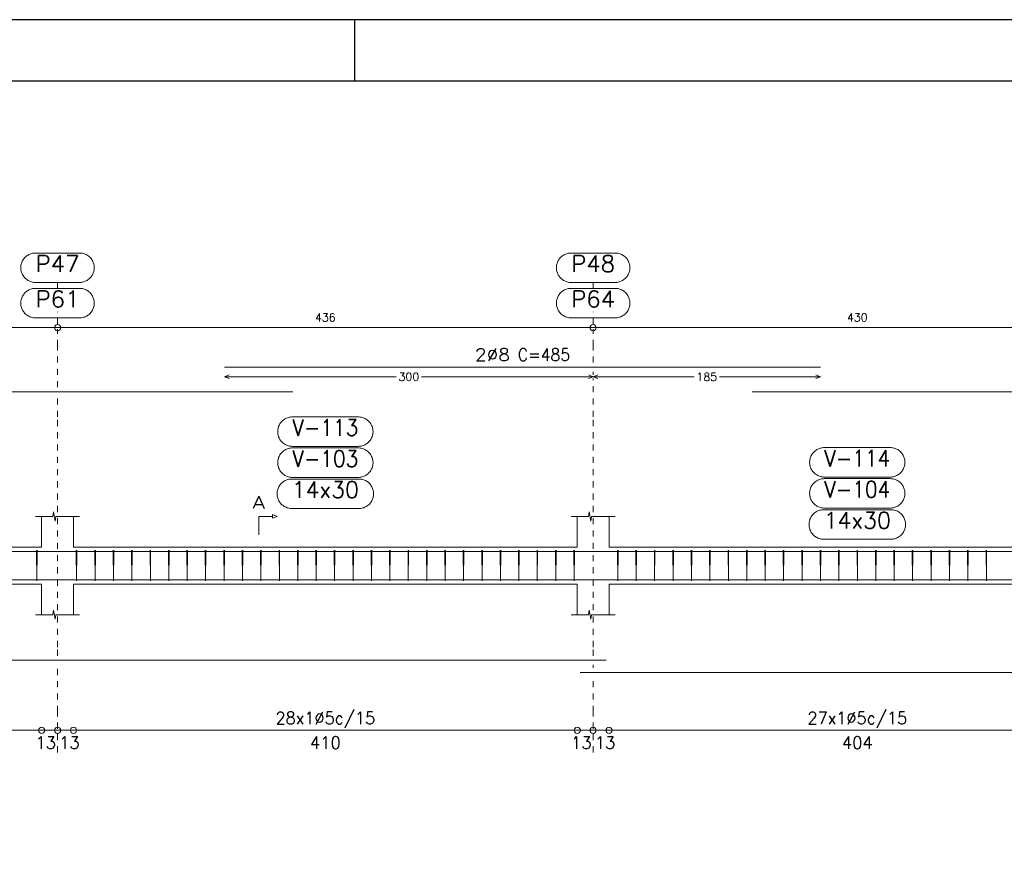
# Model space of a CAD drawing. Header units: millimetres. Extents: x -80 to 444, y 0 to 170.
# Tile 62 of 133: x 106 to 122, y 110 to 124. Entities that reach past the tile are written whole.
import ezdxf
from ezdxf.enums import TextEntityAlignment as Align

# ---------------------------------------------------------------- set-up
doc = ezdxf.new("R2010")
doc.units = ezdxf.units.MM
doc.linetypes.add('CYPE_PUNTO', pattern=[0.075, 0, -0.075])
for name, color, linetype, lineweight in [('ARM_DENTRO_VIGA', 4, 'Continuous', 15), ('ARM_ESTRIBOS', 3, 'Continuous', 0), ('ARM_TEXTOS', 3, 'Continuous', 0), ('COT_ARM', 3, 'Continuous', 0), ('COT_COTAS', 3, 'Continuous', 0), ('COT_EST', 3, 'Continuous', 0), ('COT_LIN_APOIOS', 2, 'CYPE_PUNTO', 0), ('COT_LIN_AUX_COTA', 2, 'CYPE_PUNTO', 0), ('MARCAS_PLANTA', 3, 'Continuous', 0), ('REF_NOME', 3, 'Continuous', 0), ('REF_REFERENCIA', 3, 'Continuous', 0), ('SEC_CONTORNOS', 2, 'Continuous', 9), ('TEXTO_COT_ARM', 3, 'Continuous', 0), ('TEXTO_REF_NOME', 3, 'Continuous', 0), ('TEXTO_REF_REFERENCIA', 3, 'Continuous', 0), ('TXT_COMP', 3, 'Continuous', 0), ('TXT_EST', 3, 'Continuous', 0)]:
    doc.layers.add(name, color=color, linetype=linetype, lineweight=lineweight)
doc.styles.add('CYPETXT', font='romans', dxfattribs={"height": 0.2})

msp = doc.modelspace()

# ---------------------------------------------------------------- linework, layer by layer
at = {"color": 1}
msp.add_line((111.1, 123.4), (111.1, 124.4), dxfattribs=at)
at = {"color": 2}
msp.add_lwpolyline([(90, 124.4), (90, 65), (174.1, 65), (174.1, 124.4)], close=True, dxfattribs=at)
at = {"color": 6}
msp.add_lwpolyline([(92.5, 123.4), (92.5, 66), (173.1, 66), (173.1, 123.4)], close=True, dxfattribs=at)
at = {"layer": 'ARM_DENTRO_VIGA'}
for points in [[(108.978, 118.739), (118.678, 118.739)], [(93.888, 118.139), (93.888, 118.339), (110.088, 118.339)], [(117.568, 118.339), (140.868, 118.339), (140.868, 118.139)], [(93.888, 115.5409), (93.888, 115.7409), (110.088, 115.7409)], [(108.978, 115.7409), (118.678, 115.7409)], [(117.568, 115.7409), (140.868, 115.7409), (140.868, 115.5409)], [(93.888, 115.4769), (93.888, 115.2769), (115.188, 115.2769)], [(114.768, 115.2769), (132.268, 115.2769)], [(93.888, 114.1664), (93.888, 113.9664), (115.188, 113.9664)], [(114.768, 113.7664), (132.268, 113.7664)]]:
    msp.add_lwpolyline(points, dxfattribs=at)
at = {"layer": 'ARM_ESTRIBOS'}
for points in [[(105.924, 115.7099), (105.924, 115.7589), (105.919, 115.2589), (105.914, 115.7589), (105.914, 115.7289), (105.914, 115.6799)], [(106.574, 115.7099), (106.574, 115.7589), (106.569, 115.2589), (106.564, 115.7589), (106.564, 115.7289), (106.564, 115.6799)], [(106.874, 115.7099), (106.874, 115.7589), (106.869, 115.2589), (106.864, 115.7589), (106.864, 115.7289), (106.864, 115.6799)], [(107.174, 115.7099), (107.174, 115.7589), (107.169, 115.2589), (107.164, 115.7589), (107.164, 115.7289), (107.164, 115.6799)], [(107.474, 115.7099), (107.474, 115.7589), (107.469, 115.2589), (107.464, 115.7589), (107.464, 115.7289), (107.464, 115.6799)], [(107.774, 115.7099), (107.774, 115.7589), (107.769, 115.2589), (107.764, 115.7589), (107.764, 115.7289), (107.764, 115.6799)], [(108.074, 115.7099), (108.074, 115.7589), (108.069, 115.2589), (108.064, 115.7589), (108.064, 115.7289), (108.064, 115.6799)], [(108.374, 115.7099), (108.374, 115.7589), (108.369, 115.2589), (108.364, 115.7589), (108.364, 115.7289), (108.364, 115.6799)], [(108.674, 115.7099), (108.674, 115.7589), (108.669, 115.2589), (108.664, 115.7589), (108.664, 115.7289), (108.664, 115.6799)], [(108.974, 115.7099), (108.974, 115.7589), (108.969, 115.2589), (108.964, 115.7589), (108.964, 115.7289), (108.964, 115.6799)], [(109.274, 115.7099), (109.274, 115.7589), (109.269, 115.2589), (109.264, 115.7589), (109.264, 115.7289), (109.264, 115.6799)], [(109.574, 115.7099), (109.574, 115.7589), (109.569, 115.2589), (109.564, 115.7589), (109.564, 115.7289), (109.564, 115.6799)], [(109.874, 115.7099), (109.874, 115.7589), (109.869, 115.2589), (109.864, 115.7589), (109.864, 115.7289), (109.864, 115.6799)], [(110.174, 115.7099), (110.174, 115.7589), (110.169, 115.2589), (110.164, 115.7589), (110.164, 115.7289), (110.164, 115.6799)], [(110.474, 115.7099), (110.474, 115.7589), (110.469, 115.2589), (110.464, 115.7589), (110.464, 115.7289), (110.464, 115.6799)], [(110.774, 115.7099), (110.774, 115.7589), (110.769, 115.2589), (110.764, 115.7589), (110.764, 115.7289), (110.764, 115.6799)], [(111.074, 115.7099), (111.074, 115.7589), (111.069, 115.2589), (111.064, 115.7589), (111.064, 115.7289), (111.064, 115.6799)], [(111.374, 115.7099), (111.374, 115.7589), (111.369, 115.2589), (111.364, 115.7589), (111.364, 115.7289), (111.364, 115.6799)], [(111.674, 115.7099), (111.674, 115.7589), (111.669, 115.2589), (111.664, 115.7589), (111.664, 115.7289), (111.664, 115.6799)], [(111.974, 115.7099), (111.974, 115.7589), (111.969, 115.2589), (111.964, 115.7589), (111.964, 115.7289), (111.964, 115.6799)], [(112.274, 115.7099), (112.274, 115.7589), (112.269, 115.2589), (112.264, 115.7589), (112.264, 115.7289), (112.264, 115.6799)], [(112.574, 115.7099), (112.574, 115.7589), (112.569, 115.2589), (112.564, 115.7589), (112.564, 115.7289), (112.564, 115.6799)], [(112.874, 115.7099), (112.874, 115.7589), (112.869, 115.2589), (112.864, 115.7589), (112.864, 115.7289), (112.864, 115.6799)], [(113.174, 115.7099), (113.174, 115.7589), (113.169, 115.2589), (113.164, 115.7589), (113.164, 115.7289), (113.164, 115.6799)], [(113.474, 115.7099), (113.474, 115.7589), (113.469, 115.2589), (113.464, 115.7589), (113.464, 115.7289), (113.464, 115.6799)], [(113.774, 115.7099), (113.774, 115.7589), (113.769, 115.2589), (113.764, 115.7589), (113.764, 115.7289), (113.764, 115.6799)], [(114.074, 115.7099), (114.074, 115.7589), (114.069, 115.2589), (114.064, 115.7589), (114.064, 115.7289), (114.064, 115.6799)], [(114.374, 115.7099), (114.374, 115.7589), (114.369, 115.2589), (114.364, 115.7589), (114.364, 115.7289), (114.364, 115.6799)], [(114.674, 115.7099), (114.674, 115.7589), (114.669, 115.2589), (114.664, 115.7589), (114.664, 115.7289), (114.664, 115.6799)], [(115.384, 115.7099), (115.384, 115.7589), (115.379, 115.2589), (115.374, 115.7589), (115.374, 115.7289), (115.374, 115.6799)], [(115.684, 115.7099), (115.684, 115.7589), (115.679, 115.2589), (115.674, 115.7589), (115.674, 115.7289), (115.674, 115.6799)], [(115.984, 115.7099), (115.984, 115.7589), (115.979, 115.2589), (115.974, 115.7589), (115.974, 115.7289), (115.974, 115.6799)], [(116.284, 115.7099), (116.284, 115.7589), (116.279, 115.2589), (116.274, 115.7589), (116.274, 115.7289), (116.274, 115.6799)], [(116.584, 115.7099), (116.584, 115.7589), (116.579, 115.2589), (116.574, 115.7589), (116.574, 115.7289), (116.574, 115.6799)], [(116.884, 115.7099), (116.884, 115.7589), (116.879, 115.2589), (116.874, 115.7589), (116.874, 115.7289), (116.874, 115.6799)], [(117.184, 115.7099), (117.184, 115.7589), (117.179, 115.2589), (117.174, 115.7589), (117.174, 115.7289), (117.174, 115.6799)], [(117.484, 115.7099), (117.484, 115.7589), (117.479, 115.2589), (117.474, 115.7589), (117.474, 115.7289), (117.474, 115.6799)], [(117.784, 115.7099), (117.784, 115.7589), (117.779, 115.2589), (117.774, 115.7589), (117.774, 115.7289), (117.774, 115.6799)], [(118.084, 115.7099), (118.084, 115.7589), (118.079, 115.2589), (118.074, 115.7589), (118.074, 115.7289), (118.074, 115.6799)], [(118.384, 115.7099), (118.384, 115.7589), (118.379, 115.2589), (118.374, 115.7589), (118.374, 115.7289), (118.374, 115.6799)], [(118.684, 115.7099), (118.684, 115.7589), (118.679, 115.2589), (118.674, 115.7589), (118.674, 115.7289), (118.674, 115.6799)], [(118.984, 115.7099), (118.984, 115.7589), (118.979, 115.2589), (118.974, 115.7589), (118.974, 115.7289), (118.974, 115.6799)], [(119.284, 115.7099), (119.284, 115.7589), (119.279, 115.2589), (119.274, 115.7589), (119.274, 115.7289), (119.274, 115.6799)], [(119.584, 115.7099), (119.584, 115.7589), (119.579, 115.2589), (119.574, 115.7589), (119.574, 115.7289), (119.574, 115.6799)], [(119.884, 115.7099), (119.884, 115.7589), (119.879, 115.2589), (119.874, 115.7589), (119.874, 115.7289), (119.874, 115.6799)], [(120.184, 115.7099), (120.184, 115.7589), (120.179, 115.2589), (120.174, 115.7589), (120.174, 115.7289), (120.174, 115.6799)], [(120.484, 115.7099), (120.484, 115.7589), (120.479, 115.2589), (120.474, 115.7589), (120.474, 115.7289), (120.474, 115.6799)], [(120.784, 115.7099), (120.784, 115.7589), (120.779, 115.2589), (120.774, 115.7589), (120.774, 115.7289), (120.774, 115.6799)], [(121.084, 115.7099), (121.084, 115.7589), (121.079, 115.2589), (121.074, 115.7589), (121.074, 115.7289), (121.074, 115.6799)], [(121.384, 115.7099), (121.384, 115.7589), (121.379, 115.2589), (121.374, 115.7589), (121.374, 115.7289), (121.374, 115.6799)]]:
    msp.add_lwpolyline(points, dxfattribs=at)
at = {"layer": 'COT_ARM'}
for p, q in [((108.978, 118.584), (109.053, 118.614)), ((108.978, 118.584), (109.053, 118.554)), ((108.978, 118.584), (111.7725, 118.584)), ((112.1835, 118.584), (114.978, 118.584)), ((114.978, 118.584), (114.903, 118.614)), ((114.978, 118.584), (114.903, 118.554)), ((114.978, 118.584), (115.053, 118.614)), ((114.978, 118.584), (115.053, 118.554)), ((114.978, 118.584), (116.6225, 118.584)), ((117.0335, 118.584), (118.678, 118.584)), ((118.678, 118.584), (118.603, 118.614)), ((118.678, 118.584), (118.603, 118.554))]:
    msp.add_line(p, q, dxfattribs=at)
at = {"layer": 'COT_COTAS'}
msp.add_lwpolyline([(93.688, 119.384), (100.178, 119.384), (106.258, 119.384), (114.978, 119.384), (123.578, 119.384), (132.058, 119.384), (141.068, 119.384)], dxfattribs=at)
for centre in [(106.258, 119.384), (114.978, 119.384)]:
    msp.add_circle(centre, 0.05, dxfattribs=at)
at = {"layer": 'COT_EST'}
msp.add_lwpolyline([(93.688, 112.8264), (94.358, 112.8264), (99.918, 112.8264), (100.178, 112.8264), (100.438, 112.8264), (105.998, 112.8264), (106.258, 112.8264), (106.518, 112.8264), (114.718, 112.8264), (114.978, 112.8264), (115.238, 112.8264), (123.318, 112.8264), (123.578, 112.8264), (123.838, 112.8264), (131.798, 112.8264), (132.058, 112.8264), (132.318, 112.8264), (140.398, 112.8264), (141.068, 112.8264)], dxfattribs=at)
for centre in [(105.998, 112.8264), (106.258, 112.8264), (106.518, 112.8264), (114.718, 112.8264), (114.978, 112.8264), (115.238, 112.8264)]:
    msp.add_circle(centre, 0.05, dxfattribs=at)
at = {"layer": 'COT_LIN_APOIOS'}
for p, q in [((114.978, 118.614), (114.978, 118.664)), ((114.978, 113.8414), (114.978, 113.8914)), ((106.258, 112.4664), (106.258, 112.8014)), ((114.978, 112.4664), (114.978, 112.8014))]:
    msp.add_line(p, q, dxfattribs=at)
for points in [[(106.258, 118.414), (106.258, 119.084), (106.258, 119.359)], [(114.978, 118.814), (114.978, 119.084), (114.978, 119.359)], [(114.978, 114.0414), (114.978, 114.1814), (114.978, 117.9309), (114.978, 118.554)], [(106.258, 114.0414), (106.258, 114.1814), (106.258, 117.9309), (106.258, 118.264)], [(106.258, 112.8514), (106.258, 113.1264), (106.258, 113.8914)], [(114.978, 112.8514), (114.978, 113.1264), (114.978, 113.6914)]]:
    msp.add_lwpolyline(points, dxfattribs=at)
at = {"layer": 'COT_LIN_AUX_COTA'}
for p, q in [((106.258, 120.024), (106.258, 120.12)), ((114.978, 120.024), (114.978, 120.12)), ((106.258, 119.434), (106.258, 119.644)), ((114.978, 119.434), (114.978, 119.644))]:
    msp.add_line(p, q, dxfattribs=at)
at = {"layer": 'MARCAS_PLANTA'}
msp.add_lwpolyline([(109.533, 116.0089), (109.533, 116.3089), (109.758, 116.3089), (109.758, 116.3389), (109.833, 116.3089), (109.758, 116.2789), (109.758, 116.3089)], dxfattribs=at)
at = {"layer": 'REF_NOME'}
for points in [[(111.154, 117.9309), (111.17, 117.9303), (111.186, 117.9287), (111.2018, 117.9261), (111.2174, 117.9223), (111.2327, 117.9176), (111.2477, 117.9118), (111.2622, 117.9051), (111.2763, 117.8974), (111.2898, 117.8887), (111.3027, 117.8792), (111.315, 117.8689), (111.3265, 117.8577), (111.3373, 117.8458), (111.3472, 117.8332), (111.3563, 117.82), (111.3645, 117.8062), (111.3717, 117.7919), (111.378, 117.7771), (111.3832, 117.762), (111.3875, 117.7465), (111.3907, 117.7308), (111.3928, 117.7149), (111.3939, 117.6989), (111.3939, 117.6829), (111.3928, 117.6669), (111.3907, 117.651), (111.3875, 117.6352), (111.3832, 117.6198), (111.378, 117.6046), (111.3717, 117.5899), (111.3645, 117.5755), (111.3563, 117.5617), (111.3472, 117.5485), (111.3373, 117.5359), (111.3265, 117.524), (111.315, 117.5129), (111.3027, 117.5025), (111.2898, 117.493), (111.2763, 117.4844), (111.2622, 117.4767), (111.2477, 117.4699), (111.2327, 117.4642), (111.2174, 117.4594), (111.2018, 117.4557), (111.186, 117.453), (111.17, 117.4514), (111.154, 117.4509), (110.082, 117.4509), (110.066, 117.4514), (110.05, 117.453), (110.0342, 117.4557), (110.0186, 117.4594), (110.0033, 117.4642), (109.9883, 117.4699), (109.9738, 117.4767), (109.9597, 117.4844), (109.9462, 117.493), (109.9333, 117.5025), (109.921, 117.5129), (109.9095, 117.524), (109.8987, 117.5359), (109.8888, 117.5485), (109.8797, 117.5617), (109.8715, 117.5755), (109.8643, 117.5899), (109.858, 117.6046), (109.8528, 117.6198), (109.8485, 117.6352), (109.8453, 117.651), (109.8432, 117.6669), (109.8421, 117.6829), (109.8421, 117.6989), (109.8432, 117.7149), (109.8453, 117.7308), (109.8485, 117.7465), (109.8528, 117.762), (109.858, 117.7771), (109.8643, 117.7919), (109.8715, 117.8062), (109.8797, 117.82), (109.8888, 117.8332), (109.8987, 117.8458), (109.9095, 117.8577), (109.921, 117.8689), (109.9333, 117.8792), (109.9462, 117.8887), (109.9597, 117.8974), (109.9738, 117.9051), (109.9883, 117.9118), (110.0033, 117.9176), (110.0186, 117.9223), (110.0342, 117.9261), (110.05, 117.9287), (110.066, 117.9303), (110.082, 117.9309), (111.154, 117.9309)], [(111.154, 117.4249), (111.17, 117.4243), (111.186, 117.4227), (111.2018, 117.4201), (111.2174, 117.4163), (111.2327, 117.4116), (111.2477, 117.4058), (111.2622, 117.3991), (111.2763, 117.3914), (111.2898, 117.3827), (111.3027, 117.3732), (111.315, 117.3629), (111.3265, 117.3517), (111.3373, 117.3398), (111.3472, 117.3272), (111.3563, 117.314), (111.3645, 117.3002), (111.3717, 117.2859), (111.378, 117.2711), (111.3832, 117.256), (111.3875, 117.2405), (111.3907, 117.2248), (111.3928, 117.2089), (111.3939, 117.1929), (111.3939, 117.1769), (111.3928, 117.1609), (111.3907, 117.145), (111.3875, 117.1292), (111.3832, 117.1138), (111.378, 117.0986), (111.3717, 117.0839), (111.3645, 117.0695), (111.3563, 117.0557), (111.3472, 117.0425), (111.3373, 117.0299), (111.3265, 117.018), (111.315, 117.0069), (111.3027, 116.9965), (111.2898, 116.987), (111.2763, 116.9784), (111.2622, 116.9707), (111.2477, 116.9639), (111.2327, 116.9582), (111.2174, 116.9534), (111.2018, 116.9497), (111.186, 116.947), (111.17, 116.9454), (111.154, 116.9449), (110.082, 116.9449), (110.066, 116.9454), (110.05, 116.947), (110.0342, 116.9497), (110.0186, 116.9534), (110.0033, 116.9582), (109.9883, 116.9639), (109.9738, 116.9707), (109.9597, 116.9784), (109.9462, 116.987), (109.9333, 116.9965), (109.921, 117.0069), (109.9095, 117.018), (109.8987, 117.0299), (109.8888, 117.0425), (109.8797, 117.0557), (109.8715, 117.0695), (109.8643, 117.0839), (109.858, 117.0986), (109.8528, 117.1138), (109.8485, 117.1292), (109.8453, 117.145), (109.8432, 117.1609), (109.8421, 117.1769), (109.8421, 117.1929), (109.8432, 117.2089), (109.8453, 117.2248), (109.8485, 117.2405), (109.8528, 117.256), (109.858, 117.2711), (109.8643, 117.2859), (109.8715, 117.3002), (109.8797, 117.314), (109.8888, 117.3272), (109.8987, 117.3398), (109.9095, 117.3517), (109.921, 117.3629), (109.9333, 117.3732), (109.9462, 117.3827), (109.9597, 117.3914), (109.9738, 117.3991), (109.9883, 117.4058), (110.0033, 117.4116), (110.0186, 117.4163), (110.0342, 117.4201), (110.05, 117.4227), (110.066, 117.4243), (110.082, 117.4249), (111.154, 117.4249)], [(119.814, 117.4309), (119.83, 117.4303), (119.846, 117.4287), (119.8618, 117.4261), (119.8774, 117.4223), (119.8927, 117.4176), (119.9077, 117.4118), (119.9222, 117.4051), (119.9363, 117.3974), (119.9498, 117.3887), (119.9627, 117.3792), (119.975, 117.3689), (119.9865, 117.3577), (119.9973, 117.3458), (120.0072, 117.3332), (120.0163, 117.32), (120.0245, 117.3062), (120.0317, 117.2919), (120.038, 117.2771), (120.0432, 117.262), (120.0475, 117.2465), (120.0507, 117.2308), (120.0528, 117.2149), (120.0539, 117.1989), (120.0539, 117.1829), (120.0528, 117.1669), (120.0507, 117.151), (120.0475, 117.1352), (120.0432, 117.1198), (120.038, 117.1046), (120.0317, 117.0899), (120.0245, 117.0755), (120.0163, 117.0617), (120.0072, 117.0485), (119.9973, 117.0359), (119.9865, 117.024), (119.975, 117.0129), (119.9627, 117.0025), (119.9498, 116.993), (119.9363, 116.9844), (119.9222, 116.9767), (119.9077, 116.9699), (119.8927, 116.9642), (119.8774, 116.9594), (119.8618, 116.9557), (119.846, 116.953), (119.83, 116.9514), (119.814, 116.9509), (118.742, 116.9509), (118.726, 116.9514), (118.71, 116.953), (118.6942, 116.9557), (118.6786, 116.9594), (118.6633, 116.9642), (118.6483, 116.9699), (118.6338, 116.9767), (118.6197, 116.9844), (118.6062, 116.993), (118.5933, 117.0025), (118.581, 117.0129), (118.5695, 117.024), (118.5587, 117.0359), (118.5488, 117.0485), (118.5397, 117.0617), (118.5315, 117.0755), (118.5243, 117.0899), (118.518, 117.1046), (118.5128, 117.1198), (118.5085, 117.1352), (118.5053, 117.151), (118.5032, 117.1669), (118.5021, 117.1829), (118.5021, 117.1989), (118.5032, 117.2149), (118.5053, 117.2308), (118.5085, 117.2465), (118.5128, 117.262), (118.518, 117.2771), (118.5243, 117.2919), (118.5315, 117.3062), (118.5397, 117.32), (118.5488, 117.3332), (118.5587, 117.3458), (118.5695, 117.3577), (118.581, 117.3689), (118.5933, 117.3792), (118.6062, 117.3887), (118.6197, 117.3974), (118.6338, 117.4051), (118.6483, 117.4118), (118.6633, 117.4176), (118.6786, 117.4223), (118.6942, 117.4261), (118.71, 117.4287), (118.726, 117.4303), (118.742, 117.4309), (119.814, 117.4309)], [(111.164, 116.9189), (111.18, 116.9183), (111.196, 116.9167), (111.2118, 116.9141), (111.2274, 116.9103), (111.2427, 116.9056), (111.2577, 116.8998), (111.2722, 116.8931), (111.2863, 116.8854), (111.2998, 116.8767), (111.3127, 116.8672), (111.325, 116.8569), (111.3365, 116.8457), (111.3473, 116.8338), (111.3572, 116.8212), (111.3663, 116.808), (111.3745, 116.7942), (111.3817, 116.7799), (111.388, 116.7651), (111.3932, 116.75), (111.3975, 116.7345), (111.4007, 116.7188), (111.4028, 116.7029), (111.4039, 116.6869), (111.4039, 116.6709), (111.4028, 116.6549), (111.4007, 116.639), (111.3975, 116.6232), (111.3932, 116.6078), (111.388, 116.5926), (111.3817, 116.5779), (111.3745, 116.5635), (111.3663, 116.5497), (111.3572, 116.5365), (111.3473, 116.5239), (111.3365, 116.512), (111.325, 116.5009), (111.3127, 116.4905), (111.2998, 116.481), (111.2863, 116.4724), (111.2722, 116.4647), (111.2577, 116.4579), (111.2427, 116.4522), (111.2274, 116.4474), (111.2118, 116.4437), (111.196, 116.441), (111.18, 116.4394), (111.164, 116.4389), (110.072, 116.4389), (110.056, 116.4394), (110.04, 116.441), (110.0242, 116.4437), (110.0086, 116.4474), (109.9933, 116.4522), (109.9783, 116.4579), (109.9638, 116.4647), (109.9497, 116.4724), (109.9362, 116.481), (109.9233, 116.4905), (109.911, 116.5009), (109.8995, 116.512), (109.8887, 116.5239), (109.8788, 116.5365), (109.8697, 116.5497), (109.8615, 116.5635), (109.8543, 116.5779), (109.848, 116.5926), (109.8428, 116.6078), (109.8385, 116.6232), (109.8353, 116.639), (109.8332, 116.6549), (109.8321, 116.6709), (109.8321, 116.6869), (109.8332, 116.7029), (109.8353, 116.7188), (109.8385, 116.7345), (109.8428, 116.75), (109.848, 116.7651), (109.8543, 116.7799), (109.8615, 116.7942), (109.8697, 116.808), (109.8788, 116.8212), (109.8887, 116.8338), (109.8995, 116.8457), (109.911, 116.8569), (109.9233, 116.8672), (109.9362, 116.8767), (109.9497, 116.8854), (109.9638, 116.8931), (109.9783, 116.8998), (109.9933, 116.9056), (110.0086, 116.9103), (110.0242, 116.9141), (110.04, 116.9167), (110.056, 116.9183), (110.072, 116.9189), (111.164, 116.9189)], [(119.814, 116.9249), (119.83, 116.9243), (119.846, 116.9227), (119.8618, 116.9201), (119.8774, 116.9163), (119.8927, 116.9116), (119.9077, 116.9058), (119.9222, 116.8991), (119.9363, 116.8914), (119.9498, 116.8827), (119.9627, 116.8732), (119.975, 116.8629), (119.9865, 116.8517), (119.9973, 116.8398), (120.0072, 116.8272), (120.0163, 116.814), (120.0245, 116.8002), (120.0317, 116.7859), (120.038, 116.7711), (120.0432, 116.756), (120.0475, 116.7405), (120.0507, 116.7248), (120.0528, 116.7089), (120.0539, 116.6929), (120.0539, 116.6769), (120.0528, 116.6609), (120.0507, 116.645), (120.0475, 116.6292), (120.0432, 116.6138), (120.038, 116.5986), (120.0317, 116.5839), (120.0245, 116.5695), (120.0163, 116.5557), (120.0072, 116.5425), (119.9973, 116.5299), (119.9865, 116.518), (119.975, 116.5069), (119.9627, 116.4965), (119.9498, 116.487), (119.9363, 116.4784), (119.9222, 116.4707), (119.9077, 116.4639), (119.8927, 116.4582), (119.8774, 116.4534), (119.8618, 116.4497), (119.846, 116.447), (119.83, 116.4454), (119.814, 116.4449), (118.742, 116.4449), (118.726, 116.4454), (118.71, 116.447), (118.6942, 116.4497), (118.6786, 116.4534), (118.6633, 116.4582), (118.6483, 116.4639), (118.6338, 116.4707), (118.6197, 116.4784), (118.6062, 116.487), (118.5933, 116.4965), (118.581, 116.5069), (118.5695, 116.518), (118.5587, 116.5299), (118.5488, 116.5425), (118.5397, 116.5557), (118.5315, 116.5695), (118.5243, 116.5839), (118.518, 116.5986), (118.5128, 116.6138), (118.5085, 116.6292), (118.5053, 116.645), (118.5032, 116.6609), (118.5021, 116.6769), (118.5021, 116.6929), (118.5032, 116.7089), (118.5053, 116.7248), (118.5085, 116.7405), (118.5128, 116.756), (118.518, 116.7711), (118.5243, 116.7859), (118.5315, 116.8002), (118.5397, 116.814), (118.5488, 116.8272), (118.5587, 116.8398), (118.5695, 116.8517), (118.581, 116.8629), (118.5933, 116.8732), (118.6062, 116.8827), (118.6197, 116.8914), (118.6338, 116.8991), (118.6483, 116.9058), (118.6633, 116.9116), (118.6786, 116.9163), (118.6942, 116.9201), (118.71, 116.9227), (118.726, 116.9243), (118.742, 116.9249), (119.814, 116.9249)], [(119.824, 116.4189), (119.84, 116.4183), (119.856, 116.4167), (119.8718, 116.4141), (119.8874, 116.4103), (119.9027, 116.4056), (119.9177, 116.3998), (119.9322, 116.3931), (119.9463, 116.3854), (119.9598, 116.3767), (119.9727, 116.3672), (119.985, 116.3569), (119.9965, 116.3457), (120.0073, 116.3338), (120.0172, 116.3212), (120.0263, 116.308), (120.0345, 116.2942), (120.0417, 116.2799), (120.048, 116.2651), (120.0532, 116.25), (120.0575, 116.2345), (120.0607, 116.2188), (120.0628, 116.2029), (120.0639, 116.1869), (120.0639, 116.1709), (120.0628, 116.1549), (120.0607, 116.139), (120.0575, 116.1232), (120.0532, 116.1078), (120.048, 116.0926), (120.0417, 116.0779), (120.0345, 116.0635), (120.0263, 116.0497), (120.0172, 116.0365), (120.0073, 116.0239), (119.9965, 116.012), (119.985, 116.0009), (119.9727, 115.9905), (119.9598, 115.981), (119.9463, 115.9724), (119.9322, 115.9647), (119.9177, 115.9579), (119.9027, 115.9522), (119.8874, 115.9474), (119.8718, 115.9437), (119.856, 115.941), (119.84, 115.9394), (119.824, 115.9389), (118.732, 115.9389), (118.716, 115.9394), (118.7, 115.941), (118.6842, 115.9437), (118.6686, 115.9474), (118.6533, 115.9522), (118.6383, 115.9579), (118.6238, 115.9647), (118.6097, 115.9724), (118.5962, 115.981), (118.5833, 115.9905), (118.571, 116.0009), (118.5595, 116.012), (118.5487, 116.0239), (118.5388, 116.0365), (118.5297, 116.0497), (118.5215, 116.0635), (118.5143, 116.0779), (118.508, 116.0926), (118.5028, 116.1078), (118.4985, 116.1232), (118.4953, 116.139), (118.4932, 116.1549), (118.4921, 116.1709), (118.4921, 116.1869), (118.4932, 116.2029), (118.4953, 116.2188), (118.4985, 116.2345), (118.5028, 116.25), (118.508, 116.2651), (118.5143, 116.2799), (118.5215, 116.2942), (118.5297, 116.308), (118.5388, 116.3212), (118.5487, 116.3338), (118.5595, 116.3457), (118.571, 116.3569), (118.5833, 116.3672), (118.5962, 116.3767), (118.6097, 116.3854), (118.6238, 116.3931), (118.6383, 116.3998), (118.6533, 116.4056), (118.6686, 116.4103), (118.6842, 116.4141), (118.7, 116.4167), (118.716, 116.4183), (118.732, 116.4189), (119.824, 116.4189)]]:
    msp.add_lwpolyline(points, close=True, dxfattribs=at)
at = {"layer": 'REF_REFERENCIA'}
for points in [[(106.616, 120.6), (106.632, 120.5995), (106.648, 120.5979), (106.6638, 120.5952), (106.6794, 120.5915), (106.6947, 120.5867), (106.7097, 120.581), (106.7242, 120.5742), (106.7383, 120.5665), (106.7518, 120.5579), (106.7647, 120.5484), (106.777, 120.538), (106.7885, 120.5268), (106.7993, 120.515), (106.8092, 120.5024), (106.8183, 120.4891), (106.8265, 120.4753), (106.8337, 120.461), (106.84, 120.4463), (106.8452, 120.4311), (106.8495, 120.4156), (106.8527, 120.3999), (106.8548, 120.384), (106.8559, 120.368), (106.8559, 120.352), (106.8548, 120.336), (106.8527, 120.3201), (106.8495, 120.3044), (106.8452, 120.2889), (106.84, 120.2737), (106.8337, 120.259), (106.8265, 120.2447), (106.8183, 120.2309), (106.8092, 120.2176), (106.7993, 120.205), (106.7885, 120.1932), (106.777, 120.182), (106.7647, 120.1716), (106.7518, 120.1621), (106.7383, 120.1535), (106.7242, 120.1458), (106.7097, 120.139), (106.6947, 120.1333), (106.6794, 120.1285), (106.6638, 120.1248), (106.648, 120.1221), (106.632, 120.1205), (106.616, 120.12), (105.9, 120.12), (105.884, 120.1205), (105.868, 120.1221), (105.8522, 120.1248), (105.8366, 120.1285), (105.8213, 120.1333), (105.8063, 120.139), (105.7918, 120.1458), (105.7777, 120.1535), (105.7642, 120.1621), (105.7513, 120.1716), (105.739, 120.182), (105.7275, 120.1932), (105.7167, 120.205), (105.7068, 120.2176), (105.6977, 120.2309), (105.6895, 120.2447), (105.6823, 120.259), (105.676, 120.2737), (105.6708, 120.2889), (105.6665, 120.3044), (105.6633, 120.3201), (105.6612, 120.336), (105.6601, 120.352), (105.6601, 120.368), (105.6612, 120.384), (105.6633, 120.3999), (105.6665, 120.4156), (105.6708, 120.4311), (105.676, 120.4463), (105.6823, 120.461), (105.6895, 120.4753), (105.6977, 120.4891), (105.7068, 120.5024), (105.7167, 120.515), (105.7275, 120.5268), (105.739, 120.538), (105.7513, 120.5484), (105.7642, 120.5579), (105.7777, 120.5665), (105.7918, 120.5742), (105.8063, 120.581), (105.8213, 120.5867), (105.8366, 120.5915), (105.8522, 120.5952), (105.868, 120.5979), (105.884, 120.5995), (105.9, 120.6), (106.616, 120.6)], [(115.336, 120.6), (115.352, 120.5995), (115.368, 120.5979), (115.3838, 120.5952), (115.3994, 120.5915), (115.4147, 120.5867), (115.4297, 120.581), (115.4442, 120.5742), (115.4583, 120.5665), (115.4718, 120.5579), (115.4847, 120.5484), (115.497, 120.538), (115.5085, 120.5268), (115.5193, 120.515), (115.5292, 120.5024), (115.5383, 120.4891), (115.5465, 120.4753), (115.5537, 120.461), (115.56, 120.4463), (115.5652, 120.4311), (115.5695, 120.4156), (115.5727, 120.3999), (115.5748, 120.384), (115.5759, 120.368), (115.5759, 120.352), (115.5748, 120.336), (115.5727, 120.3201), (115.5695, 120.3044), (115.5652, 120.2889), (115.56, 120.2737), (115.5537, 120.259), (115.5465, 120.2447), (115.5383, 120.2309), (115.5292, 120.2176), (115.5193, 120.205), (115.5085, 120.1932), (115.497, 120.182), (115.4847, 120.1716), (115.4718, 120.1621), (115.4583, 120.1535), (115.4442, 120.1458), (115.4297, 120.139), (115.4147, 120.1333), (115.3994, 120.1285), (115.3838, 120.1248), (115.368, 120.1221), (115.352, 120.1205), (115.336, 120.12), (114.62, 120.12), (114.604, 120.1205), (114.588, 120.1221), (114.5722, 120.1248), (114.5566, 120.1285), (114.5413, 120.1333), (114.5263, 120.139), (114.5118, 120.1458), (114.4977, 120.1535), (114.4842, 120.1621), (114.4713, 120.1716), (114.459, 120.182), (114.4475, 120.1932), (114.4367, 120.205), (114.4268, 120.2176), (114.4177, 120.2309), (114.4095, 120.2447), (114.4023, 120.259), (114.396, 120.2737), (114.3908, 120.2889), (114.3865, 120.3044), (114.3833, 120.3201), (114.3812, 120.336), (114.3801, 120.352), (114.3801, 120.368), (114.3812, 120.384), (114.3833, 120.3999), (114.3865, 120.4156), (114.3908, 120.4311), (114.396, 120.4463), (114.4023, 120.461), (114.4095, 120.4753), (114.4177, 120.4891), (114.4268, 120.5024), (114.4367, 120.515), (114.4475, 120.5268), (114.459, 120.538), (114.4713, 120.5484), (114.4842, 120.5579), (114.4977, 120.5665), (114.5118, 120.5742), (114.5263, 120.581), (114.5413, 120.5867), (114.5566, 120.5915), (114.5722, 120.5952), (114.588, 120.5979), (114.604, 120.5995), (114.62, 120.6), (115.336, 120.6)], [(106.616, 120.024), (106.632, 120.0235), (106.648, 120.0219), (106.6638, 120.0192), (106.6794, 120.0155), (106.6947, 120.0107), (106.7097, 120.005), (106.7242, 119.9982), (106.7383, 119.9905), (106.7518, 119.9819), (106.7647, 119.9724), (106.777, 119.962), (106.7885, 119.9508), (106.7993, 119.939), (106.8092, 119.9264), (106.8183, 119.9131), (106.8265, 119.8993), (106.8337, 119.885), (106.84, 119.8703), (106.8452, 119.8551), (106.8495, 119.8396), (106.8527, 119.8239), (106.8548, 119.808), (106.8559, 119.792), (106.8559, 119.776), (106.8548, 119.76), (106.8527, 119.7441), (106.8495, 119.7284), (106.8452, 119.7129), (106.84, 119.6977), (106.8337, 119.683), (106.8265, 119.6687), (106.8183, 119.6549), (106.8092, 119.6416), (106.7993, 119.629), (106.7885, 119.6172), (106.777, 119.606), (106.7647, 119.5956), (106.7518, 119.5861), (106.7383, 119.5775), (106.7242, 119.5698), (106.7097, 119.563), (106.6947, 119.5573), (106.6794, 119.5525), (106.6638, 119.5488), (106.648, 119.5461), (106.632, 119.5445), (106.616, 119.544), (105.9, 119.544), (105.884, 119.5445), (105.868, 119.5461), (105.8522, 119.5488), (105.8366, 119.5525), (105.8213, 119.5573), (105.8063, 119.563), (105.7918, 119.5698), (105.7777, 119.5775), (105.7642, 119.5861), (105.7513, 119.5956), (105.739, 119.606), (105.7275, 119.6172), (105.7167, 119.629), (105.7068, 119.6416), (105.6977, 119.6549), (105.6895, 119.6687), (105.6823, 119.683), (105.676, 119.6977), (105.6708, 119.7129), (105.6665, 119.7284), (105.6633, 119.7441), (105.6612, 119.76), (105.6601, 119.776), (105.6601, 119.792), (105.6612, 119.808), (105.6633, 119.8239), (105.6665, 119.8396), (105.6708, 119.8551), (105.676, 119.8703), (105.6823, 119.885), (105.6895, 119.8993), (105.6977, 119.9131), (105.7068, 119.9264), (105.7167, 119.939), (105.7275, 119.9508), (105.739, 119.962), (105.7513, 119.9724), (105.7642, 119.9819), (105.7777, 119.9905), (105.7918, 119.9982), (105.8063, 120.005), (105.8213, 120.0107), (105.8366, 120.0155), (105.8522, 120.0192), (105.868, 120.0219), (105.884, 120.0235), (105.9, 120.024), (106.616, 120.024)], [(115.336, 120.024), (115.352, 120.0235), (115.368, 120.0219), (115.3838, 120.0192), (115.3994, 120.0155), (115.4147, 120.0107), (115.4297, 120.005), (115.4442, 119.9982), (115.4583, 119.9905), (115.4718, 119.9819), (115.4847, 119.9724), (115.497, 119.962), (115.5085, 119.9508), (115.5193, 119.939), (115.5292, 119.9264), (115.5383, 119.9131), (115.5465, 119.8993), (115.5537, 119.885), (115.56, 119.8703), (115.5652, 119.8551), (115.5695, 119.8396), (115.5727, 119.8239), (115.5748, 119.808), (115.5759, 119.792), (115.5759, 119.776), (115.5748, 119.76), (115.5727, 119.7441), (115.5695, 119.7284), (115.5652, 119.7129), (115.56, 119.6977), (115.5537, 119.683), (115.5465, 119.6687), (115.5383, 119.6549), (115.5292, 119.6416), (115.5193, 119.629), (115.5085, 119.6172), (115.497, 119.606), (115.4847, 119.5956), (115.4718, 119.5861), (115.4583, 119.5775), (115.4442, 119.5698), (115.4297, 119.563), (115.4147, 119.5573), (115.3994, 119.5525), (115.3838, 119.5488), (115.368, 119.5461), (115.352, 119.5445), (115.336, 119.544), (114.62, 119.544), (114.604, 119.5445), (114.588, 119.5461), (114.5722, 119.5488), (114.5566, 119.5525), (114.5413, 119.5573), (114.5263, 119.563), (114.5118, 119.5698), (114.4977, 119.5775), (114.4842, 119.5861), (114.4713, 119.5956), (114.459, 119.606), (114.4475, 119.6172), (114.4367, 119.629), (114.4268, 119.6416), (114.4177, 119.6549), (114.4095, 119.6687), (114.4023, 119.683), (114.396, 119.6977), (114.3908, 119.7129), (114.3865, 119.7284), (114.3833, 119.7441), (114.3812, 119.76), (114.3801, 119.776), (114.3801, 119.792), (114.3812, 119.808), (114.3833, 119.8239), (114.3865, 119.8396), (114.3908, 119.8551), (114.396, 119.8703), (114.4023, 119.885), (114.4095, 119.8993), (114.4177, 119.9131), (114.4268, 119.9264), (114.4367, 119.939), (114.4475, 119.9508), (114.459, 119.962), (114.4713, 119.9724), (114.4842, 119.9819), (114.4977, 119.9905), (114.5118, 119.9982), (114.5263, 120.005), (114.5413, 120.0107), (114.5566, 120.0155), (114.5722, 120.0192), (114.588, 120.0219), (114.604, 120.0235), (114.62, 120.024), (115.336, 120.024)]]:
    msp.add_lwpolyline(points, close=True, dxfattribs=at)
at = {"layer": 'SEC_CONTORNOS'}
for p, q in [((105.998, 115.8089), (105.998, 116.3089)), ((106.518, 115.8089), (106.518, 116.3089)), ((114.718, 115.8089), (114.718, 116.3089)), ((115.238, 115.8089), (115.238, 116.3089)), ((100.438, 115.8089), (105.998, 115.8089)), ((106.518, 115.8089), (114.718, 115.8089)), ((115.238, 115.8089), (123.318, 115.8089)), ((100.438, 115.2089), (105.998, 115.2089)), ((105.998, 114.7089), (105.998, 115.2089)), ((106.518, 115.2089), (114.718, 115.2089)), ((106.518, 114.7089), (106.518, 115.2089)), ((114.718, 114.7089), (114.718, 115.2089)), ((115.238, 115.2089), (123.318, 115.2089)), ((115.238, 114.7089), (115.238, 115.2089))]:
    msp.add_line(p, q, dxfattribs=at)
for points in [[(105.898, 116.3089), (106.181, 116.3089), (106.1935, 116.3839), (106.2185, 116.2339), (106.231, 116.3089), (106.618, 116.3089)], [(114.618, 116.3089), (114.901, 116.3089), (114.9135, 116.3839), (114.9385, 116.2339), (114.951, 116.3089), (115.338, 116.3089)], [(105.898, 114.7089), (106.181, 114.7089), (106.1935, 114.7839), (106.2185, 114.6339), (106.231, 114.7089), (106.618, 114.7089)], [(114.618, 114.7089), (114.901, 114.7089), (114.9135, 114.7839), (114.9385, 114.6339), (114.951, 114.7089), (115.338, 114.7089)]]:
    msp.add_lwpolyline(points, dxfattribs=at)

# ---------------------------------------------------------------- texts
at = {"layer": 'ARM_TEXTOS', "style": 'CYPETXT', "width": 1.06875}
msp.add_text('2%%c8', height=0.2, dxfattribs=at).set_placement((113.054, 118.844), (113.624, 118.844), align=Align.FIT)
at = {"layer": 'COT_COTAS', "style": 'CYPETXT', "width": 0.928421}
for s, p, p2 in [('436', (110.45, 119.484), (110.786, 119.484)), ('430', (119.11, 119.484), (119.446, 119.484))]:
    msp.add_text(s, height=0.13333, dxfattribs=at).set_placement(p, p2, align=Align.FIT)
at = {"layer": 'COT_EST', "style": 'CYPETXT'}
for s, width, p, p2 in [('13', 0.953514, (105.897, 112.5264), (106.233, 112.5264)), ('13', 0.953514, (106.283, 112.5264), (106.619, 112.5264)), ('410', 0.928421, (110.366, 112.5264), (110.87, 112.5264)), ('13', 0.953514, (114.617, 112.5264), (114.953, 112.5264)), ('13', 0.953514, (115.003, 112.5264), (115.339, 112.5264)), ('404', 0.912414, (119.026, 112.5264), (119.53, 112.5264))]:
    msp.add_text(s, height=0.2, dxfattribs=dict(at, width=width)).set_placement(p, p2, align=Align.FIT)
at = {"layer": 'MARCAS_PLANTA', "style": 'CYPETXT', "width": 1.241471}
msp.add_text('A', height=0.2, dxfattribs=at).set_placement((109.4325, 116.4389), (109.6335, 116.4389), align=Align.FIT)
at = {"layer": 'TEXTO_COT_ARM', "style": 'CYPETXT', "width": 0.928421}
for s, p, p2 in [('300', (111.81, 118.5173), (112.146, 118.5173)), ('185', (116.66, 118.5173), (116.996, 118.5173))]:
    msp.add_text(s, height=0.13333, dxfattribs=at).set_placement(p, p2, align=Align.FIT)
at = {"layer": 'TEXTO_REF_NOME', "style": 'CYPETXT'}
for s, width, p, p2 in [('V-113', 0.835842, (110.082, 117.6242), (111.154, 117.6242)), ('V-103', 0.835842, (110.082, 117.1182), (111.154, 117.1182)), ('V-114', 0.827647, (118.742, 117.1242), (119.814, 117.1242)), ('14x30', 0.91484, (110.072, 116.6122), (111.164, 116.6122)), ('V-104', 0.827647, (118.742, 116.6182), (119.814, 116.6182)), ('14x30', 0.91484, (118.732, 116.1122), (119.824, 116.1122))]:
    msp.add_text(s, height=0.26667, dxfattribs=dict(at, width=width)).set_placement(p, p2, align=Align.FIT)
at = {"layer": 'TEXTO_REF_REFERENCIA', "style": 'CYPETXT'}
for s, width, p, p2 in [('P47', 0.972155, (105.9, 120.2933), (106.616, 120.2933)), ('P48', 0.972155, (114.62, 120.2933), (115.336, 120.2933)), ('P61', 1.084327, (105.9, 119.7173), (106.616, 119.7173)), ('P64', 0.955678, (114.62, 119.7173), (115.336, 119.7173))]:
    msp.add_text(s, height=0.26667, dxfattribs=dict(at, width=width)).set_placement(p, p2, align=Align.FIT)
at = {"layer": 'TXT_COMP', "style": 'CYPETXT', "width": 0.82152}
msp.add_text(' C=485', height=0.2, dxfattribs=at).set_placement((113.624, 118.844), (114.602, 118.844), align=Align.FIT)
at = {"layer": 'TXT_EST', "style": 'CYPETXT', "width": 0.882979}
for s, p, p2 in [('28x1%%c5c/15', (109.8065, 112.9264), (111.4295, 112.9264)), ('27x1%%c5c/15', (118.4665, 112.9264), (120.0895, 112.9264))]:
    msp.add_text(s, height=0.2, dxfattribs=at).set_placement(p, p2, align=Align.FIT)

doc.saveas('drawing.dxf')
